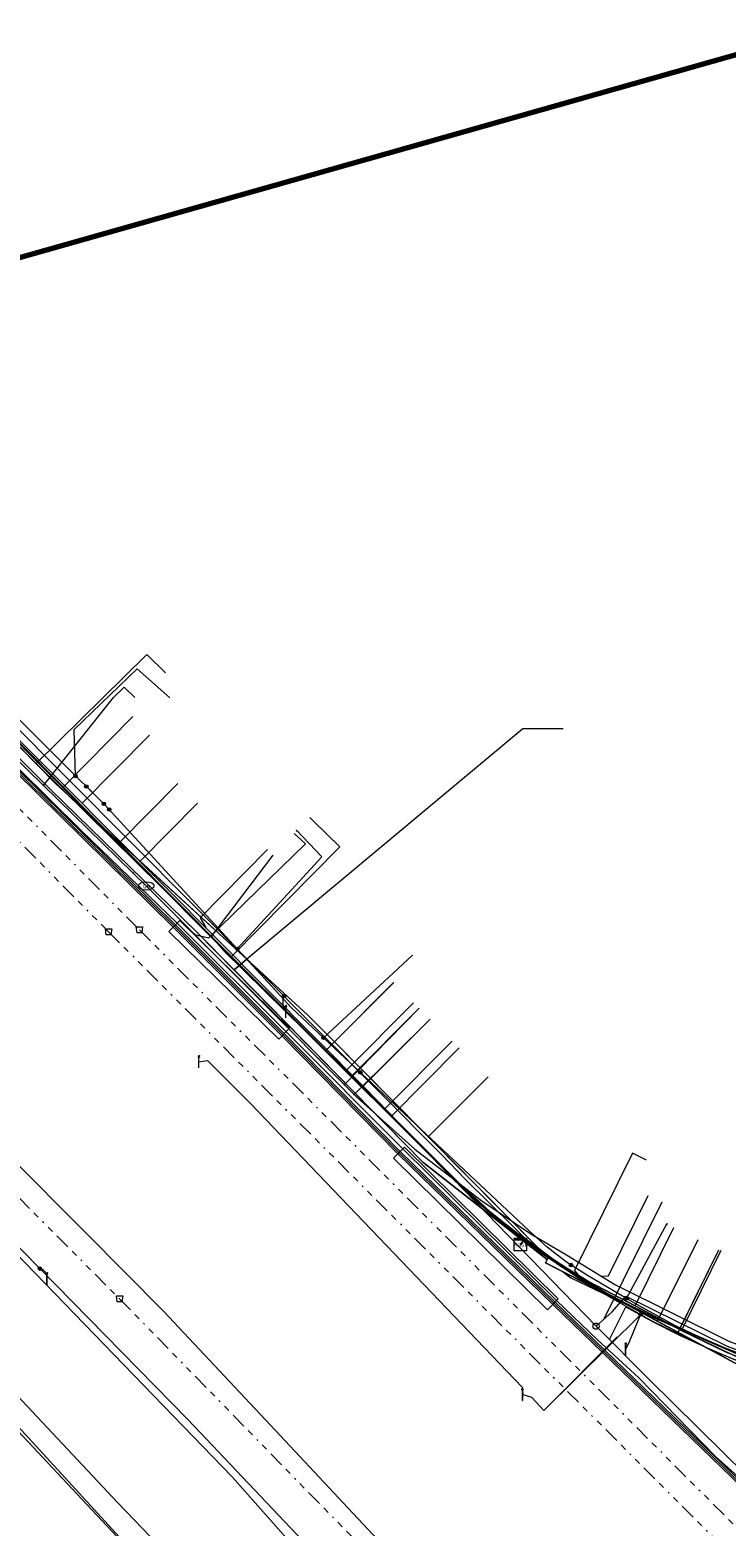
# Model space of a CAD drawing. Header units: metres. Extents: x 154975 to 155642, y 461260 to 461877.
# Tile 70 of 95: x 155311 to 155356, y 461781 to 461877. Entities that reach past the tile are written whole.
import ezdxf
from ezdxf.enums import TextEntityAlignment as Align
from ezdxf.lldxf.tags import DXFTag

# ---------------------------------------------------------------- set-up
doc = ezdxf.new("R2010")
doc.units = ezdxf.units.M
doc.linetypes.add('RI-OVERIG-SO', pattern=[17, 5, -2, 2, -2, 0, -2, 2, -2])
for name, color, linetype, lineweight, true_color in [('B-WE-KL-DATA-G', 3, 'KL-DATA-SO', 18, 0x00ff00), ('B-WE-KL-DATA_DUCT-G', 3, 'Continuous', 18, 0x00ff00), ('B-WE-KL-DATA_HULPSTUK-S', 3, 'Continuous', 18, 0x00ff00), ('B-WE-KL-DATA_KABELBED-G', 3, 'Continuous', 18, 0x00ff00), ('B-WE-KL-ET_LS-G', 1, 'KL-LS-SO', 18, 0xff0000), ('B-WE-KL-ET_LS-S', 1, 'Continuous', 18, 0xff0000), ('B-WE-KL-ET_LS_HULPSTUK-S', 1, 'Continuous', 18, 0xff0000), ('B-WE-KL-ET_LS_KABELBED-G', 1, 'Continuous', 18, 0xff0000), ('B-WE-KL-ET_LS_MANTELBUIS-G', 1, 'Continuous', 18, 0xff0000), ('B-WE-KL-ET_MS-G', 1, 'KL-MS-SO', 18, 0xff0000), ('B-WE-KL-ET_MS_MANTELBUIS-G', 1, 'Continuous', 18, 0xff0000), ('B-WE-KL-GAS_LD-G', 30, 'KL-GAS_LD-SO', 18, 0xff7f00), ('B-WE-KL-GAS_LD_HULPSTUK-S', 30, 'Continuous', 18, 0xff7f00), ('B-WE-KL-WATER-G', 5, 'KL-WATER-SO', 18, 0x0000ff), ('B-WE-KL-WATER-S', 5, 'Continuous', 18, 0x0000ff), ('B-WE-KL-WATER_HULPSTUK-S', 5, 'Continuous', 18, 0x0000ff), ('B-WE-RI-VRIJVERVAL-G', 6, 'RI-OVERIG-SO', 18, 0xff00ff), ('B-WE-RI-VRIJVERVAL_HULPSTUK-S', 6, 'Continuous', 18, 0xff00ff)]:
    doc.layers.add(name, color=color, linetype=linetype, lineweight=lineweight, true_color=true_color)
doc.layers.add('B-WE-OG-INFO_ORIENTATIEPOLYGOON-GV', color=7, linetype='Continuous', lineweight=70)
doc.styles.add('NLCS-ISO', font='NLCS-ISO.ttf')
tags = doc.linetypes.add('KL-DATA-SO', pattern='A,4,-1,[101,NLCS.SHX,S=0.5,R=0,X=0,Y=0],-1,4,-1,["D",Standard,S=1,R=0,X=-0.25,Y=-0.5],-1.5', length=12.5).pattern_tags.tags
tags[18] = DXFTag(74, 10)
tags = doc.linetypes.add('KL-GAS_LD-SO', pattern='A,4,-1,[69,NLCS.SHX,S=0.5,R=0,X=0,Y=0],-1,4,-1,["L",Standard,S=1,R=0,X=0.25,Y=-0.5],-2', length=13).pattern_tags.tags
tags[18] = DXFTag(74, 10)
tags = doc.linetypes.add('KL-LS-SO', pattern='A,4,-1,[103,NLCS.SHX,S=0.75,R=0,X=0,Y=0],-1,4,-1,["L",Standard,S=1,R=0,X=0,Y=-0.5],-2', length=13).pattern_tags.tags
tags[18] = DXFTag(74, 10)
tags = doc.linetypes.add('KL-MS-SO', pattern='A,4,-1,[103,NLCS.SHX,S=0.75,R=0,X=0,Y=0],-1,4,-1,["M",Standard,S=1,R=0,X=0,Y=-0.5],-2', length=13).pattern_tags.tags
tags[18] = DXFTag(74, 10)
doc.linetypes.add('KL-WATER-SO', pattern='A,7,-0.5,[168,NLCS.SHX,S=0.75,R=0,X=0.75,Y=0],-2', length=9.5)

# ---------------------------------------------------------------- blocks, each defined once
blk = doc.blocks.new('SKL-WTB_HULP_T STUK-SO')
at = {"color": 0, "linetype": 'ByBlock', "lineweight": 18}
blk.add_circle((0, 0), 1, dxfattribs=at)
at = {"color": 0, "linetype": 'ByBlock', "lineweight": -2, "style": 'NLCS-ISO'}
blk.add_text('T', height=1, dxfattribs=at).set_placement((0, 0), align=Align.MIDDLE_CENTER)
at = {"color": 0, "linetype": 'ByBlock', "lineweight": 18, "style": 'NLCS-ISO', "flags": 1}
for tag, p in [('TYPE', (1.5, 0)), ('OMSCHRIJVING', (1.5, -3)), ('LABEL', (1.5, -1.5))]:
    blk.add_attdef(tag, p, '', height=1, dxfattribs=at)
blk = doc.blocks.new('SKL-WTB_HULP_KAST-SO')
at = {"color": 0, "linetype": 'ByBlock', "lineweight": 18}
for points in [[(-2, 2), (2, 2), (2, 1.68), (-2, 1.68)], [(-2, 1.52), (2, 1.52), (2, -2), (-2, -2)]]:
    blk.add_lwpolyline(points, close=True, dxfattribs=at)
at = {"color": 0, "linetype": 'ByBlock', "lineweight": 18, "style": 'NLCS-ISO'}
blk.add_text('kast', height=1.5, dxfattribs=at).set_placement((0, 0), align=Align.MIDDLE_CENTER)
at = {"color": 0, "linetype": 'ByBlock', "lineweight": 18, "style": 'NLCS-ISO', "flags": 1}
for tag, p in [('TYPE', (2.5, 0)), ('OMSCHRIJVING', (2.5, -3)), ('LABEL', (2.5, -1.5))]:
    blk.add_attdef(tag, p, '', height=1, dxfattribs=at)
blk = doc.blocks.new('SKL-WTB_HULP_OVERIG-SO')
at = {"color": 0, "linetype": 'ByBlock', "lineweight": 18}
for points in [[(-0.14, 0.14), (0.14, -0.14)], [(0.14, 0.14), (-0.14, -0.14)]]:
    blk.add_lwpolyline(points, dxfattribs=at)
at = {"color": 0, "linetype": 'ByBlock', "lineweight": 18, "style": 'NLCS-ISO', "flags": 1}
for tag, p in [('TYPE', (1.5, 0)), ('OMSCHRIJVING', (1.5, -3)), ('LABEL', (1.5, -1.5))]:
    blk.add_attdef(tag, p, '', height=1, dxfattribs=at)
blk = doc.blocks.new('SKL-WATER_BRANDKRAAN_BRANDPUT-SO')
at = {"color": 0, "linetype": 'ByBlock', "lineweight": 18}
blk.add_ellipse((0, 0), major_axis=(2.5, 0), ratio=0.54, dxfattribs=at)
at = {"color": 0, "linetype": 'ByBlock', "lineweight": 18, "style": 'NLCS-ISO'}
blk.add_text('bk', height=1.5, dxfattribs=at).set_placement((0.16, 0), align=Align.MIDDLE_CENTER)
blk = doc.blocks.new('SKL-WTB_HULP_MOF-SO')
at = {"linetype": 'ByBlock', "lineweight": 18}
h = blk.add_hatch(color=0, dxfattribs=at)
h.dxf.hatch_style = 1
h.paths.add_polyline_path([(-0.5625, 0, 1), (0.5625, 0, 1)])
at = {"color": 0, "linetype": 'ByBlock', "lineweight": 18}
blk.add_circle((0, 0), 0.5625, dxfattribs=at)
at = {"color": 0, "linetype": 'ByBlock', "lineweight": 18, "style": 'NLCS-ISO', "flags": 1}
for tag, p in [('TYPE', (1.5, 0)), ('OMSCHRIJVING', (1.5, -3)), ('LABEL', (1.5, -1.5))]:
    blk.add_attdef(tag, p, '', height=1, dxfattribs=at)
blk = doc.blocks.new('SRI-HULP_AFVOER_OPVANG-SO')
at = {"color": 0, "linetype": 'ByBlock', "lineweight": 18}
blk.add_lwpolyline([(-0.75, -1), (-1, 1), (1, 1), (0.75, -1)], close=True, dxfattribs=at)
at = {"color": 0, "linetype": 'ByBlock', "lineweight": 18, "style": 'NLCS-ISO', "flags": 1}
for tag, p in [('TYPE', (1.5, 0)), ('OMSCHRIJVING', (1.5, -3)), ('LABEL', (1.5, -1.5))]:
    blk.add_attdef(tag, p, '', height=1, dxfattribs=at)
blk = doc.blocks.new('SKL-ET_LS_MAST-SO')
for p, q in [((-0.05, 2.07), (0.05, 2.07)), ((-0.05, -2), (0.05, -2))]:
    blk.add_line(p, q)
for points in [[(-0.18, 1.76), (-0.22, 1.76), (-0.22, 1.84), (-0.18, 1.84), (-0.18, 1.79)], [(-0.18, 1.49), (-0.22, 1.49), (-0.22, 1.57), (-0.18, 1.57), (-0.18, 1.52)], [(-0.18, 1.79), (-0.05, 1.79)], [(-0.18, 1.76), (-0.05, 1.76)], [(-0.18, 1.52), (-0.05, 1.52)], [(-0.18, 1.49), (-0.05, 1.49)], [(-0.05, -2), (-0.05, 2.07)], [(0.05, -2), (0.05, 2.07)], [(0.18, 1.92), (0.05, 1.92)], [(0.18, 1.89), (0.05, 1.89)], [(0.18, 1.66), (0.05, 1.66)], [(0.18, 1.63), (0.05, 1.63)], [(0.18, 1.39), (0.05, 1.39)], [(0.18, 1.36), (0.05, 1.36)], [(0.18, 1.89), (0.22, 1.89), (0.22, 1.97), (0.18, 1.97), (0.18, 1.92)], [(0.18, 1.63), (0.22, 1.63), (0.22, 1.71), (0.18, 1.71), (0.18, 1.66)], [(0.18, 1.36), (0.22, 1.36), (0.22, 1.44), (0.18, 1.44), (0.18, 1.39)]]:
    blk.add_lwpolyline(points)

msp = doc.modelspace()

# ---------------------------------------------------------------- linework, layer by layer
at = {"layer": 'B-WE-KL-DATA-G', "ltscale": 0.2, "flags": 128}
for points in [[(155413.747, 461732.662), (155412.795, 461731.732), (155411.376, 461728.888), (155411.019, 461726.341), (155411.181, 461723.848), (155410.797, 461723.22), (155409.666, 461723.222), (155397.499, 461738.214), (155391.726, 461745.299), (155386.317, 461751.299), (155384.17, 461753.838), (155381.122, 461757.622), (155358.664, 461782.014), (155345.185, 461795.045), (155335.166, 461804.789), (155327.666, 461812.418), (155320.637, 461819.458), (155300.246, 461839.524), (155289.388, 461850.71), (155288.6, 461851.498), (155288.188, 461852.457), (155288.059, 461856.283)], [(155288.158, 461856.311), (155288.287, 461852.479), (155288.684, 461851.555), (155289.459, 461850.78), (155300.317, 461839.594), (155320.707, 461819.529), (155327.737, 461812.488), (155335.237, 461804.86), (155345.255, 461795.117), (155358.736, 461782.084), (155381.198, 461757.687), (155384.247, 461753.902), (155386.392, 461751.365), (155391.802, 461745.364), (155397.217, 461738.718), (155411.346, 461720.971), (155419.783, 461710.144), (155424.808, 461703.615), (155436.338, 461687.817), (155443.841, 461677.379), (155454.792, 461661.038), (155465.654, 461644.324), (155466.837, 461642.355)], [(155343.019, 461798.848), (155343.2, 461799.087), (155336.7, 461804.172), (155322.102, 461819.064), (155312.613, 461828.3), (155286.855, 461854.071), (155287.808, 461855.024), (155287.376, 461856.09)], [(155343.019, 461798.848), (155343.2, 461799.087), (155336.7, 461804.172), (155322.102, 461819.064), (155312.613, 461828.3), (155286.855, 461854.071), (155287.808, 461855.024), (155287.376, 461856.09)], [(155343.019, 461798.848), (155343.2, 461799.087), (155336.7, 461804.172), (155322.102, 461819.064), (155312.613, 461828.3), (155286.855, 461854.071), (155287.808, 461855.024), (155287.376, 461856.09)], [(155517.494, 461553.85), (155516.922, 461554.087), (155510.239, 461566.184), (155491.349, 461599.674), (155473.512, 461630.86), (155465.484, 461644.218), (155454.626, 461660.928), (155443.677, 461677.265), (155436.176, 461687.699), (155424.648, 461703.495), (155419.625, 461710.022), (155411.189, 461720.847), (155397.262, 461738.346), (155391.65, 461745.234), (155386.242, 461751.233), (155384.093, 461753.774), (155381.046, 461757.557), (155358.592, 461781.944), (155345.115, 461794.973), (155335.095, 461804.718), (155327.595, 461812.348), (155320.567, 461819.387), (155300.175, 461839.454), (155290.045, 461849.89)], [(155305.194, 461847.095), (155302.181, 461839.706), (155309.465, 461832.235), (155312.965, 461828.656), (155325.325, 461817.307), (155324.499, 461816.618), (155336.7, 461804.172), (155343.2, 461799.087), (155343.019, 461798.848)], [(155300.837, 461842.074), (155300.275, 461841.452), (155306.609, 461834.99), (155311.696, 461829.97), (155323.032, 461818.782), (155323.817, 461817.872), (155330.419, 461811.372), (155331.394, 461810.433), (155334.656, 461807.138), (155336.596, 461805.27), (155337.681, 461804.197), (155338.962, 461802.896), (155339.631, 461802.274), (155340.372, 461801.597), (155341.115, 461800.924), (155341.954, 461800.252), (155342.835, 461799.55), (155343.765, 461798.917), (155345.115, 461797.902), (155346.036, 461797.298), (155347.415, 461796.458), (155350.428, 461794.869), (155353.44, 461793.281), (155356.326, 461791.886), (155357.753, 461791.343), (155359.237, 461790.768), (155360.652, 461790.285), (155363.092, 461789.406), (155366.006, 461788.492), (155368.128, 461787.886), (155369.352, 461787.564), (155370.821, 461787.237), (155372.939, 461786.699), (155373.794, 461786.444), (155374.722, 461786.33), (155377.311, 461785.729), (155378.837, 461785.44), (155379.979, 461785.204), (155381.221, 461784.972), (155382.117, 461784.818), (155382.94, 461784.692), (155383.818, 461784.542), (155384.881, 461784.381), (155385.798, 461784.212), (155386.787, 461784.092), (155387.714, 461783.949), (155388.587, 461783.828), (155389.505, 461783.71), (155390.673, 461783.579), (155391.614, 461783.453), (155392.32, 461783.359), (155393.274, 461783.258), (155394.366, 461783.133), (155395.546, 461783.011), (155396.418, 461782.926), (155397.219, 461782.836), (155397.971, 461782.758), (155398.939, 461782.674), (155399.711, 461782.616), (155400.518, 461782.564), (155401.457, 461782.505), (155402.02, 461782.468), (155402.835, 461782.415), (155403.936, 461782.351), (155404.777, 461782.304), (155405.73, 461782.285), (155406.57, 461782.242), (155407.374, 461782.195), (155408.144, 461782.185), (155409.217, 461782.153), (155410.129, 461782.157), (155410.979, 461782.134), (155412.046, 461782.14), (155412.932, 461782.141), (155414.036, 461782.147), (155415.083, 461782.15), (155415.819, 461782.185), (155416.597, 461782.173), (155416.747, 461782.185)], [(155274.453, 461839.808), (155292.163, 461822.24), (155309.873, 461804.672), (155314.905, 461799.607), (155319.936, 461794.542), (155327.171, 461786.817), (155334.405, 461779.092), (155342.706, 461769.815), (155351.008, 461760.539), (155360.184, 461749.814), (155369.359, 461739.089), (155380.511, 461725.135), (155388.637, 461714.618), (155398.774, 461701.58), (155405.995, 461691.564), (155413.217, 461681.548), (155419.123, 461672.897), (155425.03, 461664.246), (155430.504, 461655.982), (155435.978, 461647.718), (155441.694, 461638.652), (155451.399, 461623.26), (155469.085, 461592.238), (155486.771, 461561.215), (155546.535, 461454.258), (155549.691, 461448.594)], [(155302.744, 461838.933), (155306.609, 461834.99), (155311.696, 461829.97)], [(155311.696, 461829.97), (155318.86, 461837.023), (155320.058, 461835.839)], [(155311.696, 461829.97), (155323.032, 461818.782)], [(155343.019, 461798.848), (155343.2, 461799.087), (155336.7, 461804.172), (155324.499, 461816.618), (155325.325, 461817.307), (155317.101, 461824.858), (155320.863, 461828.668)], [(155343.019, 461798.848), (155343.2, 461799.087), (155336.7, 461804.172), (155324.499, 461816.618), (155325.325, 461817.307), (155318.427, 461823.641), (155322.147, 461827.407)], [(155323.032, 461818.782), (155327.021, 461824.045)], [(155323.032, 461818.782), (155323.817, 461817.872), (155329.628, 461812.151), (155330.419, 461811.372)], [(155330.419, 461811.372), (155334.811, 461815.786)], [(155343.019, 461798.848), (155343.2, 461799.087), (155344.747, 461797.877), (155344.843, 461798.072), (155344.21, 461798.598), (155330.987, 461811.948), (155334.813, 461815.792)], [(155334.8, 461815.8), (155334.811, 461815.786)], [(155330.419, 461811.372), (155330.7, 461811.101), (155331.394, 461810.433), (155334.656, 461807.138)], [(155334.656, 461807.138), (155339.057, 461811.561)], [(155343.019, 461798.848), (155343.2, 461799.087), (155344.747, 461797.877), (155344.843, 461798.072), (155344.21, 461798.598), (155337.062, 461805.814), (155340.929, 461809.698)], [(155350.428, 461794.869), (155347.415, 461796.458), (155346.036, 461797.298), (155345.115, 461797.902), (155343.765, 461798.917), (155342.835, 461799.55), (155341.954, 461800.252), (155341.115, 461800.924), (155340.372, 461801.597), (155339.631, 461802.274), (155338.962, 461802.896), (155337.681, 461804.197), (155336.596, 461805.27), (155334.656, 461807.138)], [(155343.019, 461798.848), (155343.2, 461799.087), (155344.747, 461797.877), (155344.643, 461797.668), (155348.79, 461795.551), (155351.881, 461793.879), (155354.51, 461799.18)], [(155350.428, 461794.869), (155352.943, 461799.951)], [(155416.353, 461782.916), (155414.865, 461782.831), (155405.011, 461783.308), (155397.284, 461783.527), (155392.074, 461783.728), (155382.343, 461784.816), (155358.541, 461790.277), (155348.79, 461795.551), (155344.643, 461797.668), (155344.747, 461797.877), (155343.2, 461799.087), (155343.019, 461798.848)], [(155343.019, 461798.848), (155343.2, 461799.087), (155344.747, 461797.877), (155344.643, 461797.668), (155348.79, 461795.551), (155353.213, 461793.159), (155355.858, 461798.508)], [(155343.019, 461798.848), (155343.2, 461799.087), (155344.747, 461797.877), (155344.643, 461797.668), (155348.79, 461795.551), (155358.541, 461790.277), (155382.343, 461784.816), (155392.074, 461783.728), (155397.284, 461783.527), (155405.011, 461783.308), (155414.865, 461782.831), (155415.266, 461782.854), (155415.194, 461785.068)], [(155343.019, 461798.848), (155343.2, 461799.087), (155344.747, 461797.877), (155344.643, 461797.668), (155348.79, 461795.551), (155358.541, 461790.277), (155381.56, 461784.996), (155382.76, 461790.558)], [(155343.019, 461798.848), (155343.2, 461799.087), (155344.747, 461797.877), (155344.643, 461797.668), (155348.79, 461795.551), (155358.541, 461790.277), (155382.343, 461784.816), (155392.074, 461783.728), (155396.575, 461783.554), (155397.066, 461789.222)], [(155371.543, 461792.978), (155371.479, 461792.682), (155370.591, 461792.873), (155368.036, 461788.098), (155358.541, 461790.277), (155348.79, 461795.551), (155344.643, 461797.668), (155344.747, 461797.877), (155343.2, 461799.087), (155343.019, 461798.848)], [(155343.019, 461798.848), (155343.2, 461799.087), (155344.747, 461797.877), (155344.643, 461797.668), (155348.79, 461795.551), (155358.541, 461790.277), (155382.343, 461784.816), (155392.074, 461783.728), (155397.284, 461783.527), (155401.245, 461783.415), (155401.713, 461788.819)], [(155343.019, 461798.848), (155343.2, 461799.087), (155344.747, 461797.877), (155344.643, 461797.668), (155348.79, 461795.551), (155358.541, 461790.277), (155382.343, 461784.816), (155392.074, 461783.728), (155397.284, 461783.527), (155405.011, 461783.308), (155414.865, 461782.831), (155416.353, 461782.916)], [(155355.974, 461798.451), (155353.44, 461793.281)], [(155353.44, 461793.281), (155350.428, 461794.869)], [(155353.44, 461793.281), (155356.326, 461791.886), (155357.753, 461791.343), (155359.237, 461790.768), (155360.652, 461790.285), (155363.092, 461789.406), (155366.006, 461788.492), (155368.128, 461787.886), (155369.352, 461787.564), (155370.821, 461787.237), (155372.939, 461786.699)]]:
    msp.add_lwpolyline(points, dxfattribs=at)
at = {"layer": 'B-WE-KL-DATA_DUCT-G', "ltscale": 0.2, "flags": 128}
for points in [[(155290.814, 461848.864), (155291.377, 461848.317), (155292.661, 461848.262), (155312.613, 461828.3), (155322.102, 461819.064), (155336.7, 461804.172), (155344.747, 461797.877), (155344.643, 461797.668), (155346.332, 461796.805)], [(155290.814, 461848.864), (155291.377, 461848.317), (155292.661, 461848.262), (155312.613, 461828.3), (155322.102, 461819.064), (155336.7, 461804.172), (155344.747, 461797.877), (155344.643, 461797.668), (155346.332, 461796.805)], [(155422.629, 461706.372), (155414.346, 461717.125), (155412.897, 461719.928), (155411.677, 461720.89), (155398.608, 461736.873), (155398.29, 461738.177), (155388.243, 461750), (155383.041, 461755.974), (155379.116, 461759.426), (155377.872, 461764.093), (155366.259, 461783.171), (155361.854, 461789.307), (155360.99, 461789.715), (155358.541, 461790.277), (155349.888, 461794.957), (155346.332, 461796.805)], [(155422.629, 461706.372), (155414.346, 461717.125), (155412.897, 461719.928), (155411.677, 461720.89), (155398.608, 461736.873), (155398.29, 461738.177), (155388.243, 461750), (155383.041, 461755.974), (155379.116, 461759.426), (155377.872, 461764.093), (155366.259, 461783.171), (155361.854, 461789.307), (155360.99, 461789.715), (155358.541, 461790.277), (155349.888, 461794.957), (155346.332, 461796.805)]]:
    msp.add_lwpolyline(points, dxfattribs=at)
at = {"layer": 'B-WE-KL-DATA_KABELBED-G', "ltscale": 0.2, "flags": 128}
for points in [[(155292.661, 461848.262), (155312.613, 461828.3), (155322.102, 461819.064), (155324.499, 461816.618)], [(155302.521, 461840.811), (155308.526, 461834.852), (155314.25, 461829.171), (155315.193, 461828.235)], [(155274.453, 461839.808), (155292.163, 461822.24), (155309.873, 461804.672), (155314.905, 461799.607), (155319.936, 461794.542), (155327.171, 461786.817), (155334.405, 461779.092), (155342.706, 461769.815), (155351.008, 461760.539), (155360.184, 461749.814), (155369.359, 461739.089), (155380.511, 461725.135), (155388.637, 461714.618), (155398.774, 461701.58), (155405.995, 461691.564), (155413.217, 461681.548), (155419.123, 461672.897)], [(155302.181, 461839.706), (155312.965, 461828.656), (155317.101, 461824.858)], [(155314.251, 461829.152), (155314.25, 461829.171), (155314.154, 461832.161), (155318.224, 461836.093), (155320.326, 461834.237)], [(155263.867, 461834.977), (155264.485, 461834.361), (155271.626, 461826.899), (155306.032, 461791.967), (155339.839, 461755.063), (155350.966, 461742.463), (155351.727, 461741.697)], [(155547.793, 461429.458), (155547.294, 461430.352), (155532.474, 461456.753), (155508.198, 461500), (155506.684, 461502.692), (155504.365, 461506.585), (155500, 461513.915), (155475.307, 461555.386), (155470.677, 461563.221), (155440.313, 461615.003), (155410.884, 461661.906), (155378.694, 461706.959), (155343.859, 461750), (155320.733, 461775.882), (155306.04, 461791.565), (155303.283, 461794.687), (155269.166, 461827.78), (155264.867, 461832.132)], [(155345.777, 461832.213), (155343.184, 461832.213), (155325.325, 461817.307)], [(155315.22, 461828.208), (155316.143, 461827.296), (155316.143, 461827.295)], [(155317.101, 461824.858), (155320.863, 461828.668)], [(155357.893, 461791.514), (155355.438, 461792.471), (155353.05, 461793.584), (155350.738, 461794.848), (155349.878, 461795.355), (155347.346, 461796.848), (155346.008, 461797.711), (155344.743, 461798.678), (155343.56, 461799.744), (155330.288, 461812.219), (155328.214, 461814.168), (155324.712, 461817.976), (155316.143, 461827.295), (155316.143, 461827.296), (155316.115, 461827.326)], [(155318.427, 461823.641), (155322.147, 461827.407)], [(155324.712, 461817.976), (155328.701, 461822.332), (155330.184, 461823.936), (155328.551, 461825.621)], [(155317.101, 461824.858), (155317.196, 461824.771)], [(155317.196, 461824.771), (155318.427, 461823.641)], [(155318.427, 461823.641), (155325.325, 461817.307)], [(155330.288, 461812.219), (155336.014, 461817.546)], [(155325.325, 461817.307), (155324.499, 461816.618)], [(155324.499, 461816.618), (155336.7, 461804.172), (155343.2, 461799.087)], [(155325.325, 461817.307), (155329.239, 461813.713), (155330.987, 461811.948)], [(155330.987, 461811.948), (155334.813, 461815.792)], [(155330.987, 461811.948), (155337.062, 461805.814)], [(155337.062, 461805.814), (155340.929, 461809.698)], [(155337.062, 461805.814), (155344.21, 461798.598), (155344.843, 461798.072), (155344.747, 461797.877)], [(155349.878, 461795.355), (155352.486, 461800.177)], [(155351.881, 461793.879), (155354.51, 461799.18)], [(155343.019, 461798.848), (155343.2, 461799.087)], [(155343.2, 461799.087), (155344.747, 461797.877)], [(155353.304, 461793.344), (155355.858, 461798.508)], [(155344.747, 461797.877), (155344.643, 461797.668), (155345.712, 461797.122)], [(155345.712, 461797.122), (155346.271, 461796.685), (155349.888, 461794.957)], [(155345.712, 461797.122), (155346.332, 461796.805)], [(155346.332, 461796.805), (155349.888, 461794.957)], [(155349.888, 461794.957), (155351.881, 461793.879)], [(155351.881, 461793.879), (155353.213, 461793.159)], [(155353.213, 461793.159), (155353.304, 461793.344)], [(155353.304, 461793.344), (155360.99, 461789.715)], [(155353.213, 461793.159), (155358.541, 461790.277), (155360.99, 461789.715)]]:
    msp.add_lwpolyline(points, dxfattribs=at)
at = {"layer": 'B-WE-KL-ET_LS-G', "ltscale": 0.2, "flags": 128}
for points in [[(155288.687, 461856.461), (155288.645, 461856.045), (155288.464, 461854.535), (155289.565, 461853.28), (155337.922, 461804.667), (155339.438, 461803.084), (155344.115, 461798.465), (155347.716, 461796.076), (155351.466, 461793.929), (155355.348, 461792.031), (155359.347, 461790.391), (155363.444, 461789.017), (155373.56, 461785.872), (155377.597, 461785.082), (155389.792, 461783.195), (155391.676, 461782.874), (155393.568, 461782.604), (155397.37, 461782.22), (155402.094, 461781.793), (155404.213, 461781.628), (155410.586, 461781.443), (155414.58, 461781.473), (155417.108, 461781.513)], [(155537.947, 461498.873), (155536.057, 461503.281), (155534.627, 461506.203), (155532.019, 461510.782), (155522.719, 461526.194), (155519.047, 461532.399), (155511.975, 461528.16), (155490.392, 461564.537), (155482.543, 461577.323), (155465.112, 461606.639), (155444.962, 461634.574), (155428.989, 461659.599), (155417.86, 461676.008), (155401.963, 461698.154), (155385.677, 461719.454), (155379.386, 461726.044), (155369.049, 461736.928), (155352.967, 461754.012), (155343.797, 461763.884), (155334.425, 461773.906), (155321.502, 461787.535), (155299.07, 461810.416), (155290.375, 461818.658), (155285.569, 461824.072), (155281.038, 461828.456), (155281.585, 461830.71), (155277.939, 461834.238), (155275.895, 461833.677), (155270.863, 461838.104), (155272.573, 461839.394), (155274.193, 461840.795), (155275.715, 461842.303), (155277.132, 461843.909), (155278.438, 461845.607), (155279.627, 461847.389), (155280.694, 461849.247), (155281.633, 461851.173), (155278.778, 461853.654)], [(155416.99, 461781.733), (155409.857, 461781.629), (155397.904, 461782.361), (155396.41, 461782.498), (155385.952, 461783.787), (155380.224, 461784.974), (155374.622, 461786.087), (155369.084, 461787.501), (155363.632, 461789.209), (155358.278, 461791.207), (155351.502, 461794.167), (155349.989, 461794.901), (155348.505, 461795.692), (155347.051, 461796.537), (155345.628, 461797.435), (155343.797, 461798.706), (155342.031, 461800.064), (155340.333, 461801.507), (155338.707, 461803.032), (155337.158, 461804.633), (155322.385, 461819.35), (155294.121, 461847.856), (155290.813, 461850.363)], [(155416.963, 461781.783), (155409.858, 461781.679), (155398.686, 461782.362), (155397.534, 461782.439), (155396.189, 461782.576), (155385.96, 461783.836), (155380.343, 461784.999), (155374.633, 461786.136), (155369.098, 461787.549), (155363.648, 461789.256), (155358.297, 461791.253), (155356.526, 461792.024), (155351.523, 461794.212), (155349.776, 461795.072), (155348.529, 461795.736), (155346.852, 461796.722), (155345.656, 461797.477), (155343.827, 461798.746), (155342.062, 461800.103), (155340.366, 461801.544), (155338.742, 461803.068), (155337.194, 461804.668), (155324.333, 461817.48), (155320.383, 461821.44), (155294.129, 461847.919), (155291.071, 461850.364)], [(155271.391, 461836.653), (155272.967, 461835.119), (155289.036, 461819.52), (155306.134, 461801.161), (155310.371, 461798.319), (155324.376, 461783.809), (155340.991, 461765.036), (155345.199, 461760.687), (155357.304, 461745.981), (155366.577, 461735.304), (155373.335, 461726.674), (155388.786, 461706.774), (155403.889, 461686.718), (155418.7, 461666.47), (155426.53, 461654.05)], [(155271.391, 461836.653), (155272.967, 461835.119), (155289.036, 461819.52), (155306.134, 461801.161), (155310.371, 461798.319), (155324.376, 461783.809), (155340.991, 461765.036), (155345.199, 461760.687), (155357.304, 461745.981), (155366.577, 461735.304), (155373.335, 461726.674), (155388.786, 461706.774), (155403.889, 461686.718), (155418.7, 461666.47), (155426.53, 461654.05)], [(155271.391, 461836.653), (155272.967, 461835.119), (155289.036, 461819.52), (155306.134, 461801.161), (155310.371, 461798.319), (155324.376, 461783.809), (155340.991, 461765.036), (155345.199, 461760.687), (155357.304, 461745.981), (155366.577, 461735.304), (155373.335, 461726.674), (155388.786, 461706.774), (155403.889, 461686.718), (155418.7, 461666.47), (155426.53, 461654.05)], [(155271.391, 461836.653), (155272.967, 461835.119), (155289.036, 461819.52), (155306.134, 461801.161), (155310.371, 461798.319), (155324.376, 461783.809), (155340.991, 461765.036), (155345.199, 461760.687), (155357.304, 461745.981), (155366.577, 461735.304), (155373.335, 461726.674), (155388.786, 461706.774), (155403.889, 461686.718), (155418.7, 461666.47), (155426.53, 461654.05)], [(155317.957, 461832.999), (155313.448, 461828.434)], [(155540.102, 461443.223), (155538.12, 461446.457), (155532.929, 461456.087), (155526.1, 461468.367), (155522.59, 461475.089), (155514.161, 461490.328), (155508.71, 461500.4), (155501.884, 461512.103), (155489.767, 461533.971), (155477.607, 461555.813), (155465.314, 461577.582), (155452.772, 461599.226), (155440.105, 461620.575), (155426.54, 461641.669), (155419.007, 461652.792), (155412.712, 461662.382), (155403.129, 461676.61), (155398.738, 461683.005), (155392.258, 461691.974), (155383.782, 461702.945), (155377.984, 461710.028), (155368.292, 461722.653), (155358.338, 461735.001), (155352.647, 461742.041), (155347.96, 461747.234), (155336.361, 461760.913), (155330.857, 461766.984), (155324.132, 461774.5), (155319.604, 461779.396), (155316.982, 461782.137), (155309.832, 461789.773), (155302.384, 461797.488), (155291.264, 461808.437), (155284.787, 461815.143), (155272.755, 461826.127), (155266.791, 461831.915)], [(155329.623, 461826.253), (155331.331, 461824.567), (155324.333, 461817.48)], [(155329.41, 461826.464), (155329.623, 461826.253)], [(155327.727, 461814.916), (155327.701, 461814.846), (155327.681, 461814.774), (155327.665, 461814.701), (155327.655, 461814.627), (155327.649, 461814.553), (155327.649, 461814.478), (155327.655, 461814.404), (155327.666, 461814.33), (155327.682, 461814.257), (155327.703, 461814.185), (155327.729, 461814.115), (155327.76, 461814.048), (155327.796, 461813.982), (155327.836, 461813.919)], [(155336.467, 461814.139), (155332.096, 461809.747)], [(155337.175, 461813.433), (155332.804, 461809.041)], [(155322.212, 461810.672), (155322.776, 461810.754), (155325.555, 461807.964), (155343.122, 461789.627), (155343.166, 461789.134), (155343.736, 461788.974), (155344.539, 461788.102), (155350.785, 461794.295)], [(155351.163, 461804.306), (155350.267, 461804.75), (155346.516, 461797.171), (155346.863, 461796.739), (155346.852, 461796.722)], [(155312.399, 461796.632), (155312.407, 461796.713), (155312.406, 461796.753), (155312.396, 461796.834), (155312.376, 461796.912), (155312.361, 461796.95), (155312.324, 461797.023), (155312.302, 461797.057), (155312.251, 461797.12), (155312.191, 461797.175), (155312.158, 461797.199), (155312.088, 461797.24), (155312.051, 461797.257), (155312.013, 461797.271), (155311.935, 461797.291)], [(155349.831, 461792.074), (155350.085, 461792.623), (155350.785, 461794.295)]]:
    msp.add_lwpolyline(points, dxfattribs=at)
at = {"layer": 'B-WE-KL-ET_LS_KABELBED-G', "ltscale": 0.2, "flags": 128}
for points in [[(155271.391, 461836.653), (155272.967, 461835.119), (155289.036, 461819.52), (155306.134, 461801.161), (155310.371, 461798.319), (155324.376, 461783.809), (155340.991, 461765.036), (155345.199, 461760.687), (155357.304, 461745.981), (155366.577, 461735.304), (155373.335, 461726.674), (155388.786, 461706.774), (155403.889, 461686.718), (155418.7, 461666.47), (155426.53, 461654.05)], [(155419.007, 461652.792), (155412.712, 461662.382), (155403.129, 461676.61), (155398.738, 461683.005), (155392.258, 461691.974), (155383.782, 461702.945), (155377.984, 461710.028), (155368.292, 461722.653), (155358.338, 461735.001), (155352.647, 461742.041), (155347.96, 461747.234), (155336.361, 461760.913), (155330.857, 461766.984), (155324.132, 461774.5), (155319.604, 461779.396), (155316.982, 461782.137), (155309.832, 461789.773), (155302.384, 461797.488), (155291.264, 461808.437), (155284.787, 461815.143), (155272.755, 461826.127), (155266.791, 461831.915)]]:
    msp.add_lwpolyline(points, dxfattribs=at)
at = {"layer": 'B-WE-KL-ET_LS_MANTELBUIS-G', "ltscale": 0.2, "flags": 128}
for points in [[(155343.114, 461764.615), (155334.425, 461773.906), (155321.502, 461787.535), (155299.07, 461810.416), (155290.375, 461818.658), (155285.569, 461824.072), (155281.115, 461828.382)], [(155320.287, 461819.101), (155327.387, 461812.131), (155328.087, 461812.845), (155320.987, 461819.815), (155320.287, 461819.101)], [(155334.815, 461804.433), (155344.764, 461794.617), (155345.466, 461795.329), (155335.517, 461805.145), (155334.815, 461804.433)], [(155344.684, 461788.252), (155349.265, 461792.864)]]:
    msp.add_lwpolyline(points, dxfattribs=at)
at = {"layer": 'B-WE-KL-ET_MS-G', "ltscale": 0.2, "flags": 128}
msp.add_lwpolyline([(155414.016, 461733.209), (155413.155, 461732.395), (155412.625, 461731.749), (155411.271, 461728.968), (155410.884, 461726.337), (155410.935, 461725.357), (155411.081, 461723.85), (155411.061, 461723.516), (155411.002, 461723.445), (155410.859, 461723.388), (155410.48, 461723.308), (155410.007, 461723.369), (155409.67, 461723.653), (155391.932, 461745.462), (155389.993, 461747.579), (155389.059, 461748.522), (155384.354, 461753.969), (155381.323, 461757.847), (155358.901, 461782.201), (155355.636, 461785.131), (155350.667, 461790.214), (155348.008, 461792.674), (155345.361, 461795.228), (155335.419, 461805.029), (155327.865, 461812.615), (155320.823, 461819.637), (155314.63, 461825.614), (155300.344, 461839.743), (155289.131, 461850.792), (155288.24, 461851.834), (155288.046, 461852.453), (155288.176, 461854.432), (155288.2, 461855.171), (155288.174, 461856.316)], dxfattribs=at)
at = {"layer": 'B-WE-KL-ET_MS_MANTELBUIS-G', "ltscale": 0.2, "flags": 128}
for points in [[(155320.287, 461819.101), (155327.387, 461812.131), (155328.087, 461812.845), (155320.987, 461819.815), (155320.287, 461819.101)], [(155334.815, 461804.433), (155344.764, 461794.617), (155345.466, 461795.329), (155335.517, 461805.145), (155334.815, 461804.433)]]:
    msp.add_lwpolyline(points, dxfattribs=at)
at = {"layer": 'B-WE-KL-GAS_LD-G', "ltscale": 0.2, "flags": 128}
for points in [[(155288.936, 461856.532), (155288.822, 461853.285), (155291.877, 461850.204), (155297.545, 461844.54), (155313.518, 461828.566), (155332.997, 461808.946), (155347.914, 461793.564)], [(155319.026, 461831.805), (155314.676, 461827.4)], [(155326.665, 461824.396), (155322.313, 461819.99), (155322.666, 461819.35)], [(155336.112, 461814.491), (155331.797, 461810.155)], [(155338.613, 461812.003), (155334.267, 461807.637)], [(155352.158, 461801.583), (155348.41, 461794.008)], [(155348.945, 461794.487), (155349.825, 461795.501), (155356.387, 461792.265), (155364.062, 461789.375), (155370.069, 461787.413), (155381.38, 461784.955), (155390.437, 461783.619), (155401.006, 461782.565), (155401.627, 461782.525), (155409.77, 461782.167), (155415.788, 461782.173), (155416.734, 461782.208)], [(155347.914, 461793.564), (155348.945, 461794.487)], [(155348.8, 461792.737), (155349.832, 461794.822), (155351.555, 461793.873), (155353.309, 461792.983), (155355.093, 461792.153), (155356.905, 461791.386), (155358.742, 461790.682), (155369.652, 461787.043), (155372.11, 461786.26), (155374.592, 461785.557), (155377.095, 461784.935), (155379.617, 461784.395), (155382.155, 461783.938), (155384.118, 461783.668), (155386.086, 461783.443), (155388.059, 461783.261), (155390.035, 461783.125), (155392.014, 461783.032), (155396.58, 461782.619), (155401.153, 461782.292), (155405.732, 461782.052), (155410.314, 461781.899), (155414.898, 461781.832), (155416.931, 461781.843)], [(155347.914, 461793.564), (155351.366, 461790.088), (155360.755, 461780.817)]]:
    msp.add_lwpolyline(points, dxfattribs=at)
at = {"layer": 'B-WE-KL-WATER-G', "ltscale": 0.2, "flags": 128}
for points in [[(155288.31, 461856.354), (155288.044, 461854.555), (155288.038, 461852.951), (155293.468, 461847.474), (155311.148, 461829.558), (155317.981, 461822.868)], [(155312.188, 461828.539), (155316.702, 461834.244), (155317.403, 461834.91), (155318.092, 461834.228)], [(155321.945, 461818.909), (155322.864, 461818.695), (155329.126, 461824.77), (155328.388, 461825.43)], [(155317.981, 461822.868), (155318.822, 461822.045)], [(155318.822, 461822.045), (155332.457, 461808.353), (155336.192, 461805.022), (155340.52, 461801.678), (155343.695, 461799.547), (155346.006, 461798.183), (155349.164, 461796.242), (155356.486, 461792.592), (155364.16, 461789.698), (155370.062, 461787.778), (155381.435, 461785.379)], [(155331.626, 461809.187), (155336.467, 461814.139)], [(155332.261, 461808.55), (155337.175, 461813.433)], [(155348.258, 461796.799), (155348.705, 461796.818), (155351.277, 461802.018)]]:
    msp.add_lwpolyline(points, dxfattribs=at)
at = {"layer": 'B-WE-OG-INFO_ORIENTATIEPOLYGOON-GV', "ltscale": 0.2, "flags": 128}
msp.add_lwpolyline([(154979.954, 461769.009), (154975.026, 461742.727), (154981.597, 461683.593), (155016.092, 461571.895), (155037.446, 461470.052), (155080.154, 461341.928), (155088.367, 461282.793), (155132.718, 461259.797), (155173.784, 461264.724), (155641.931, 461405.99), (155592.652, 461516.045), (155541.731, 461614.603), (155441.531, 461736.157), (155407.036, 461800.219), (155362.685, 461877.422)], close=True, dxfattribs=at)
at = {"layer": 'B-WE-RI-VRIJVERVAL-G', "ltscale": 0.2, "flags": 128}
for points in [[(155281.444, 461854.41), (155316.39, 461819.07)], [(155283.098, 461854.878), (155318.38, 461819.2)], [(155316.39, 461819.07), (155357.43, 461777.96)], [(155318.38, 461819.2), (155357.72, 461779.82)], [(155300.7, 461811.82), (155317.1, 461795.33)], [(155317.1, 461795.33), (155351.7, 461759.88)]]:
    msp.add_lwpolyline(points, dxfattribs=at)

# ---------------------------------------------------------------- block references
at = {"layer": 'B-WE-KL-DATA_HULPSTUK-S', "xscale": 0.2, "yscale": 0.2, "zscale": 0.2}
for name, p in [('SKL-WTB_HULP_OVERIG-SO', (155320.326, 461834.237)), ('SKL-WTB_HULP_MOF-SO', (155314.251, 461829.152)), ('SKL-WTB_HULP_OVERIG-SO', (155314.251, 461829.152)), ('SKL-WTB_HULP_MOF-SO', (155314.944, 461828.482)), ('SKL-WTB_HULP_OVERIG-SO', (155315.193, 461828.235)), ('SKL-WTB_HULP_OVERIG-SO', (155315.22, 461828.208)), ('SKL-WTB_HULP_MOF-SO', (155316.081, 461827.357)), ('SKL-WTB_HULP_OVERIG-SO', (155316.115, 461827.326)), ('SKL-WTB_HULP_OVERIG-SO', (155316.143, 461827.295)), ('SKL-WTB_HULP_MOF-SO', (155316.423, 461826.991)), ('SKL-WTB_HULP_OVERIG-SO', (155328.551, 461825.621)), ('SKL-WTB_HULP_MOF-SO', (155324.713, 461817.976)), ('SKL-WTB_HULP_OVERIG-SO', (155324.713, 461817.976)), ('SKL-WTB_HULP_OVERIG-SO', (155336.014, 461817.546)), ('SKL-WTB_HULP_OVERIG-SO', (155329.63, 461812.15)), ('SKL-WTB_HULP_MOF-SO', (155330.288, 461812.219)), ('SKL-WTB_HULP_OVERIG-SO', (155330.288, 461812.219)), ('SKL-WTB_HULP_OVERIG-SO', (155330.7, 461811.1)), ('SKL-WTB_HULP_MOF-SO', (155332.669, 461809.981)), ('SKL-WTB_HULP_OVERIG-SO', (155352.486, 461800.177)), ('SKL-WTB_HULP_KAST-SO', (155343.019, 461798.848)), ('SKL-WTB_HULP_MOF-SO', (155346.288, 461797.518)), ('SKL-WTB_HULP_MOF-SO', (155349.878, 461795.355)), ('SKL-WTB_HULP_OVERIG-SO', (155349.878, 461795.355))]:
    msp.add_blockref(name, p, dxfattribs=at)
at = {"layer": 'B-WE-KL-ET_LS-S', "xscale": 0.2, "yscale": 0.2, "zscale": 0.2}
for p in [(155327.848, 461813.918), (155322.222, 461810.671), (155312.399, 461796.632), (155349.831, 461792.074), (155343.157, 461789.145)]:
    msp.add_blockref('SKL-ET_LS_MAST-SO', p, dxfattribs=at)
at = {"layer": 'B-WE-KL-ET_LS_HULPSTUK-S', "xscale": 0.2, "yscale": 0.2, "zscale": 0.2}
for p in [(155327.727, 461814.916), (155311.945, 461797.288), (155350.794, 461794.318)]:
    msp.add_blockref('SKL-WTB_HULP_MOF-SO', p, dxfattribs=at)
at = {"layer": 'B-WE-KL-GAS_LD_HULPSTUK-S', "xscale": 0.2, "yscale": 0.2, "zscale": 0.2}
msp.add_blockref('SKL-WTB_HULP_T STUK-SO', (155347.914, 461793.564), dxfattribs=at)
at = {"layer": 'B-WE-KL-WATER-S', "xscale": 0.2, "yscale": 0.2, "zscale": 0.2}
msp.add_blockref('SKL-WATER_BRANDKRAAN_BRANDPUT-SO', (155318.822, 461822.045), dxfattribs=at)
at = {"layer": 'B-WE-KL-WATER_HULPSTUK-S', "xscale": 0.2, "yscale": 0.2, "zscale": 0.2}
for p in [(155312.188, 461828.539), (155317.981, 461822.868), (155321.945, 461818.909), (155331.626, 461809.187), (155332.261, 461808.55), (155348.258, 461796.799)]:
    msp.add_blockref('SKL-WTB_HULP_OVERIG-SO', p, dxfattribs=at)
at = {"layer": 'B-WE-RI-VRIJVERVAL_HULPSTUK-S', "xscale": 0.2, "yscale": 0.2, "zscale": 0.2}
for p in [(155316.39, 461819.07), (155318.38, 461819.2), (155317.1, 461795.33)]:
    msp.add_blockref('SRI-HULP_AFVOER_OPVANG-SO', p, dxfattribs=at)

doc.saveas('drawing.dxf')
